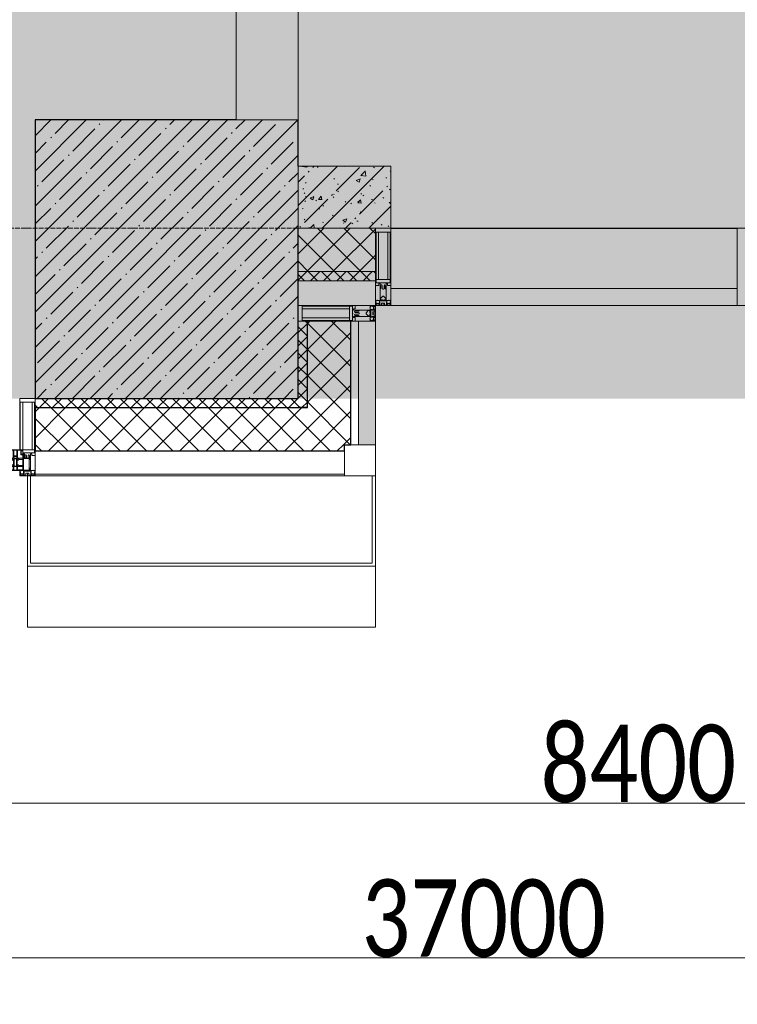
# Model space of a CAD drawing. Header units: millimetres. Extents: x -535184 to 178656, y -69521 to 68256.
# Tile 95 of 256: x -175303 to -172983, y 23764 to 26946. Entities that reach past the tile are written whole.
import ezdxf

# ---------------------------------------------------------------- set-up
doc = ezdxf.new("R2010")
doc.units = ezdxf.units.MM
doc.linetypes.add('-D1-02х01', pattern=[3, 2, -1])
doc.linetypes.add('-D1d1-15x02', pattern=[19, 15, -2, 0, -2])
doc.layers.get('Defpoints').update_dxf_attribs({"color": 31})
for name, color, linetype, lineweight in [('_0', 7, 'Continuous', 13), ('A-ANNO-DIMS', 8, 'Continuous', 5), ('A-COLS', 7, 'Continuous', 5), ('A-DETL-GENF', 7, 'Continuous', 5), ('A-GLAZ', 7, 'Continuous', 5), ('A-GLAZ-CURT', 8, 'Continuous', 5), ('A-GLAZ-CWMG', 8, 'Continuous', 5), ('A-WALL', 7, 'Continuous', 5), ('A-WALL-FNSH', 8, 'Continuous', 5), ('I-WALL', 7, 'Continuous', 5), ('S-COLS', 7, 'Continuous', 5), ('S-GRID', 7, 'Continuous', 5)]:
    doc.layers.add(name, color=color, linetype=linetype, lineweight=lineweight)
doc.styles.add('Calibri Light', font='calibril.ttf', dxfattribs={"width": 0.8, "height": 250})
doc.dimstyles.new('2_5', dxfattribs={"dimscale": 304.8, "dimtxt": 294.337106, "dimasz": 0.492126, "dimexe": 0.492126, "dimexo": 0.492126, "dimgap": 0, "dimtad": 1, "dimdec": 0, "dimrnd": 5, "dimdsep": 46, "dimtxsty": 'Calibri Light', "dimblk1": 'OBLIQUE', "dimblk2": 'OBLIQUE', "dimsah": 1, "dimcen": 0.09, "dimdle": 0.492126, "dimazin": 0, "dimtfac": 1, "dimtdec": 4, "dimtix": 1, "dimtmove": 0, "dimatfit": 3, "dimfxl": 1, "dimtvp": 1, "dimtolj": 1, "dimtzin": 0, "dimlwd": 5, "dimlwe": 5, "dimarcsym": 2})
pattern_1 = [(45, (0, 0), (-21.213203, 21.213203), []), (135, (0, 0), (-21.213203, -21.213203), [])]
pattern_2 = [(45, (0, 0), (-42.4264, 42.4264), []), (135, (0, 0), (-42.4264, -42.4264), [])]
pattern_3 = [(45, (-192252.93, 26222.13), (-75.43415, 75.43415), [106.68, -17.78, 3.556, -17.78]), (45, (-192252.93, 26297.51), (-75.43415, 75.43415), []), (50, (-192252.93, 26222.13), (127.5292, -11.1576), [13.335, -146.685]), (355, (-192252.93, 26222.13), (-24.6697, 133.74), [10.668, -117.348]), (100.451, (-192242.31, 26221.2), (102.8597, 122.5818), [11.333, -124.663]), (46.184, (-192252.93, 26257.69), (189.7552, -29.4304), [20.002, -220.027]), (96.636, (-192237.12, 26255.24), (166.1822, 173.1996), [17, -186.995]), (351.184, (-192252.93, 26257.69), (166.184, 173.1976), [16.002, -176.022]), (21, (-192235.15, 26248.8), (106.13027, -71.586), [13.335, -146.685]), (326, (-192235.15, 26248.8), (43.2619, 128.93175), [10.668, -117.348]), (71.451, (-192226.31, 26242.83), (149.392, 57.34505), [11.333, -124.663]), (37.5, (-192252.935, 26222.128), (2.16223, 59.18836), [3.353, -112.573, 3.353, -115.773, -117.792]), (37.5, (-192252.935, 26222.128), (2.16223, 59.18836), [-235.052, 3.353, -114.44]), (7.5, (-192252.935, 26222.13), (46.77386, 70.12615), [3.353, -64.567, 3.353, -109.906, -44.894]), (7.5, (-192252.935, 26222.13), (46.77386, 70.12615), [-181.178, 3.353, -41.542]), (327.5, (-192292.584, 26222.128), (94.91367, -4.01009), [3.353, -41.097, 3.353, -135.331, -184.023]), (327.5, (-192292.584, 26222.128), (94.91367, -4.01009), [-183.134, 3.353, -180.67]), (317.5, (-192310.36, 26222.13), (103.69057, 17.79882), [3.353, -54.432, 3.353, -88.748, -130.683]), (317.5, (-192310.36, 26222.13), (103.69057, 17.79882), [-149.885, 3.353, -127.33])]

# ---------------------------------------------------------------- blocks, each defined once
blk = doc.blocks.new('A_PAN_Створка - 383мм-V23-50_AS_M_L11')
at = {"layer": 'A-GLAZ-CURT'}
h = blk.add_hatch(dxfattribs=at)
h.set_pattern_fill('FP_23', color=256, style=0, pattern_type=2)
h.set_pattern_definition([(225, (16810, -750), (14.142136, -14.142136), []), (315, (16810, -750), (14.142136, 14.142136), [])])
h.paths.add_polyline_path([(-22.3, -31.8), (-54.5, -31.8), (-54.9, -34.1), (-57.2, -36.4), (-57.2, -60.8), (-54.6, -63.4), (-53.6, -82.7), (54.6, -81.8), (54.6, -63.4), (57.2, -60.8), (57.2, -36.4), (54.9, -34.1), (54.5, -31.8)])
at = {"layer": 'A-DETL-GENF'}
for p, q in [((-70, -32.1), (-61.4, -23.5)), ((61.4, -23.5), (-61.4, -23.5)), ((-55.2, -33.8), (-54.8, -31.5)), ((-54.9, -25.8), (-53.9, -24.8)), ((-54.9, -29.5), (-54.9, -25.8)), ((-53.9, -30.5), (-54.9, -29.5)), ((-54.5, -31.8), (-54.9, -34.1)), ((0, -31.5), (-54.8, -31.5)), ((54.5, -31.8), (-54.5, -31.8)), ((-53.9, -24.8), (53.9, -24.8)), ((53.9, -30.5), (-53.9, -30.5)), ((0, -31.5), (54.8, -31.5)), ((54.9, -25.8), (53.9, -24.8)), ((53.9, -30.5), (54.9, -29.5)), ((54.9, -34.1), (54.5, -31.8)), ((55.2, -33.8), (54.8, -31.5)), ((54.9, -29.5), (54.9, -25.8)), ((70, -32.1), (61.4, -23.5)), ((-73.9, -62.5), (-70, -62.5)), ((-73.9, -87.5), (-73.9, -62.5)), ((-70, -62.5), (-70, -32.1)), ((-61.7, -62.5), (-67.9, -62.5)), ((-67.9, -62.5), (-67.9, -89.3)), ((-67.8, -38.3), (-65.7, -37.4)), ((-67.8, -55.7), (-67.8, -38.3)), ((-66, -56.5), (-67.8, -55.7)), ((-66, -56.5), (-62, -59.1)), ((-65.7, -37.4), (-60.8, -34.7)), ((-62, -59.1), (-60.7, -61)), ((-61.7, -64.9), (-61.7, -62.5)), ((-60.8, -34.7), (-57.3, -35.9)), ((-60.7, -61), (-57.4, -61)), ((-57.4, -61), (-54.9, -63.5)), ((-55.2, -33.8), (-57.3, -35.9)), ((-54.9, -34.1), (-57.2, -36.4)), ((-57.2, -36.4), (-57.2, -60.8)), ((-57.2, -60.8), (-54.6, -63.4)), ((-54.9, -63.5), (-54.9, -81.9)), ((-54.6, -63.4), (-54.6, -81.8)), ((54.6, -63.4), (57.2, -60.8)), ((54.6, -81.8), (54.6, -63.4)), ((57.2, -36.4), (54.9, -34.1)), ((57.4, -61), (54.9, -63.5)), ((54.9, -63.5), (54.9, -81.9)), ((55.2, -33.8), (57.3, -35.9)), ((57.2, -60.8), (57.2, -36.4)), ((60.8, -34.7), (57.3, -35.9)), ((60.7, -61), (57.4, -61)), ((62, -59.1), (60.7, -61)), ((65.7, -37.4), (60.8, -34.7)), ((61.7, -62.5), (67.9, -62.5)), ((61.7, -64.9), (61.7, -62.5)), ((66, -56.5), (62, -59.1)), ((67.8, -38.3), (65.7, -37.4)), ((66, -56.5), (67.8, -55.7)), ((67.8, -55.7), (67.8, -38.3)), ((67.9, -62.5), (67.9, -89.3)), ((70, -62.5), (70, -32.1)), ((73.9, -62.5), (70, -62.5)), ((73.9, -87.5), (73.9, -62.5)), ((-91.5, -87.5), (-73.9, -87.5)), ((-91.5, -92), (-91.5, -87.5)), ((-91.5, -92), (91.5, -92)), ((-83.4, -90.3), (-83.4, -87.5)), ((-83.4, -90.3), (-69.4, -90.3)), ((-69.4, -66.5), (-73.9, -66.5)), ((-73.9, -81.5), (-69.4, -81.5)), ((-69.4, -85.5), (-73.9, -85.5)), ((-69.4, -81.5), (-69.4, -66.5)), ((-69.4, -90.3), (-69.4, -85.5)), ((-67.9, -89.3), (-66.9, -90.3)), ((-66.9, -90.3), (-57.4, -90.3)), ((-60.1, -67.7), (-61.7, -64.9)), ((-56.4, -67.7), (-60.1, -67.7)), ((-57.4, -90.3), (-56.4, -89.4)), ((-56.4, -89.4), (-56.4, -67.7)), ((-54.9, -81.9), (-53.8, -83)), ((-54.9, -85.6), (-53.9, -84.6)), ((-54.9, -89.3), (-54.9, -85.6)), ((-53.9, -90.3), (-54.9, -89.3)), ((-54.6, -81.8), (-53.6, -82.7)), ((-53.9, -84.6), (53.9, -84.6)), ((53.9, -90.3), (-53.9, -90.3)), ((53.8, -83), (-53.8, -83)), ((-53.6, -82.7), (53.6, -82.7)), ((53.6, -82.7), (54.6, -81.8)), ((54.9, -81.9), (53.8, -83)), ((54.9, -85.6), (53.9, -84.6)), ((53.9, -90.3), (54.9, -89.3)), ((54.9, -89.3), (54.9, -85.6)), ((56.4, -67.7), (60.1, -67.7)), ((56.4, -89.4), (56.4, -67.7)), ((57.4, -90.3), (56.4, -89.4)), ((66.9, -90.3), (57.4, -90.3)), ((60.1, -67.7), (61.7, -64.9)), ((67.9, -89.3), (66.9, -90.3)), ((69.4, -66.5), (73.9, -66.5)), ((69.4, -81.5), (69.4, -66.5)), ((73.9, -81.5), (69.4, -81.5)), ((69.4, -85.5), (73.9, -85.5)), ((69.4, -90.3), (69.4, -85.5)), ((83.4, -90.3), (69.4, -90.3)), ((91.5, -87.5), (73.9, -87.5)), ((83.4, -90.3), (83.4, -87.5)), ((91.5, -92), (91.5, -87.5))]:
    blk.add_line(p, q, dxfattribs=at)
at = {"layer": 'A-DETL-GENF', "color": 9, "true_color": 0xc8c8c8}
for p, q in [((95.1, -87.5), (95.1, -105.1)), ((99.6, -87.5), (95.1, -87.5)), ((99.6, -270.5), (99.6, -87.5)), ((39.7, -109), (31.1, -117.6)), ((31.1, -117.6), (31.1, -240.4)), ((41.4, -123.8), (39.1, -124.2)), ((39.1, -179), (39.1, -124.2)), ((70.1, -109), (39.7, -109)), ((41.4, -123.8), (43.5, -121.7)), ((45, -113.3), (42.3, -118.2)), ((42.3, -118.2), (43.5, -121.7)), ((45.9, -111.2), (45, -113.3)), ((63.3, -111.2), (45.9, -111.2)), ((64.1, -113), (63.3, -111.2)), ((64.1, -113), (66.7, -117)), ((66.7, -117), (68.6, -118.3)), ((68.6, -118.3), (68.6, -121.6)), ((68.6, -121.6), (71.1, -124.1)), ((70.1, -105.1), (70.1, -109)), ((95.1, -105.1), (70.1, -105.1)), ((71.1, -124.1), (89.5, -124.1)), ((74.1, -109.6), (74.1, -105.1)), ((89.1, -109.6), (74.1, -109.6)), ((89.1, -105.1), (89.1, -109.6)), ((89.5, -124.1), (90.6, -125.2)), ((90.6, -125.2), (90.6, -232.8)), ((93.1, -109.6), (93.1, -105.1)), ((97.9, -109.6), (93.1, -109.6)), ((97.9, -95.6), (95.1, -95.6)), ((97.9, -95.6), (97.9, -109.6)), ((39.1, -179), (39.1, -233.8)), ((39.7, -249), (31.1, -240.4)), ((41.4, -234.2), (39.1, -233.8)), ((70.1, -249), (39.7, -249)), ((41.4, -234.2), (43.5, -236.3)), ((42.3, -239.8), (43.5, -236.3)), ((45, -244.7), (42.3, -239.8)), ((45.9, -246.8), (45, -244.7)), ((63.3, -246.8), (45.9, -246.8)), ((64.1, -245), (63.3, -246.8)), ((64.1, -245), (66.7, -241)), ((66.7, -241), (68.6, -239.7)), ((68.6, -236.4), (71.1, -233.9)), ((68.6, -239.7), (68.6, -236.4)), ((70.1, -252.9), (70.1, -249)), ((95.1, -252.9), (70.1, -252.9)), ((71.1, -233.9), (89.5, -233.9)), ((74.1, -248.4), (74.1, -252.9)), ((89.1, -248.4), (74.1, -248.4)), ((89.1, -252.9), (89.1, -248.4)), ((89.5, -233.9), (90.6, -232.8)), ((93.1, -248.4), (93.1, -252.9)), ((97.9, -248.4), (93.1, -248.4)), ((95.1, -270.5), (95.1, -252.9)), ((97.9, -262.4), (97.9, -248.4)), ((97.9, -262.4), (95.1, -262.4)), ((99.6, -270.5), (95.1, -270.5))]:
    blk.add_line(p, q, dxfattribs=at)
at = {"layer": 'A-GLAZ'}
for p, q in [((-67.9, -17), (-171, -17)), ((-171, -17), (-171, -57)), ((-171, -18.5), (-153.5, -18.5)), ((-153.5, -18.5), (-152, -20)), ((-152, -20), (-152, -73.5)), ((-150.5, -17), (-150.5, -29.4)), ((-132.4, -18.6), (-150.5, -18.6)), ((-150.5, -29.4), (-132.4, -29.4)), ((-137.2, -31), (-135.8, -35)), ((-132.5, -31), (-137.2, -31)), ((-132.5, -31.9), (-132.5, -31)), ((-132.4, -29.4), (-132.4, -18.6)), ((-131, -18.2), (-131, -29.5)), ((-120.8, -18.2), (-131, -18.2)), ((-131, -29.5), (-120.8, -29.5)), ((-131, -30.9), (-131, -33)), ((-120.8, -30.9), (-131, -30.9)), ((-120.8, -18.2), (-120.8, -29.5)), ((-120.8, -30.9), (-120.8, -33)), ((-119.3, -18.6), (-92.5, -18.6)), ((-119.3, -29.4), (-119.3, -18.6)), ((-92.5, -29.4), (-119.3, -29.4)), ((-119.3, -31), (-114.6, -31)), ((-119.3, -31.9), (-119.3, -31)), ((-114.6, -31), (-115.9, -35)), ((-92.5, -18.6), (-92.5, -29.4)), ((-90.8, -18.5), (-90.8, -29.4)), ((-87.3, -18.5), (-90.8, -18.5)), ((-90.8, -29.4), (-85.9, -29.4)), ((-87.3, -20.4), (-87.3, -18.5)), ((-87.3, -20.4), (-87.3, -21.9)), ((-84.8, -20.4), (-87.3, -20.4)), ((-87.3, -21.9), (-85.9, -21.9)), ((-85.9, -18.2), (-85.9, -20.4)), ((-75.9, -18.2), (-85.9, -18.2)), ((-85.9, -21.9), (-85.9, -29.4)), ((-85.9, -29.4), (-85.9, -32.5)), ((-83.4, -20.4), (-84.8, -20.4)), ((-70, -33.8), (-83.4, -20.4)), ((-78, -84), (-78, -23.5)), ((-78, -23.5), (-67.9, -23.5)), ((-75.9, -21.5), (-75.9, -18.2)), ((-75.9, -21.5), (-75.9, -23.5)), ((-74.9, -21.5), (-75.9, -21.5)), ((-75.9, -23.5), (-73, -23.5)), ((-74.9, -17.9), (-74.9, -21.5)), ((-68.9, -17.9), (-74.9, -17.9)), ((-67.2, -29.3), (-73, -23.5)), ((-61.4, -23.5), (-70, -32.1)), ((-68.9, -21.5), (-68.9, -17.9)), ((-67.9, -21.5), (-68.9, -21.5)), ((67.9, -17), (-67.9, -17)), ((-61.4, -23.5), (-67.9, -17)), ((-67.9, -17), (-67.9, -23.5)), ((-67.9, -17), (67.9, -17)), ((-67.9, -21.5), (-67.9, -23.5)), ((-67.9, -23.5), (-64.6, -26.8)), ((-67.9, -23.5), (-64.6, -26.8)), ((-64.6, -26.8), (-67.2, -29.3)), ((-64.6, -26.8), (-61.4, -23.5)), ((61.4, -23.5), (-61.4, -23.5)), ((67.9, -17), (61.4, -23.5)), ((70, -32.1), (61.4, -23.5)), ((61.4, -23.5), (64.6, -26.8)), ((67.9, -23.5), (64.6, -26.8)), ((64.6, -26.8), (67.9, -23.5)), ((64.6, -26.8), (67.2, -29.3)), ((67.2, -29.3), (73, -23.5)), ((67.9, -23.5), (67.9, -17)), ((171, -17), (67.9, -17)), ((67.9, -21.5), (67.9, -23.5)), ((67.9, -21.5), (68.9, -21.5)), ((67.9, -23.5), (78, -23.5)), ((68.9, -17.9), (74.9, -17.9)), ((68.9, -21.5), (68.9, -17.9)), ((70, -33.8), (83.4, -20.4)), ((75.9, -23.5), (73, -23.5)), ((74.9, -17.9), (74.9, -21.5)), ((74.9, -21.5), (75.9, -21.5)), ((75.9, -18.2), (85.9, -18.2)), ((75.9, -21.5), (75.9, -18.2)), ((75.9, -21.5), (75.9, -23.5)), ((78, -23.5), (78, -84)), ((83.4, -20.4), (84.8, -20.4)), ((84.8, -20.4), (87.3, -20.4)), ((85.9, -18.2), (85.9, -20.4)), ((85.9, -21.9), (85.9, -29.4)), ((87.3, -21.9), (85.9, -21.9)), ((85.9, -29.4), (85.9, -32.5)), ((90.8, -29.4), (85.9, -29.4)), ((87.3, -18.5), (90.8, -18.5)), ((87.3, -20.4), (87.3, -18.5)), ((87.3, -20.4), (87.3, -21.9)), ((90.8, -18.5), (90.8, -29.4)), ((92.5, -18.6), (92.5, -29.4)), ((119.3, -18.6), (92.5, -18.6)), ((92.5, -29.4), (119.3, -29.4)), ((114.6, -31), (115.9, -35)), ((119.3, -31), (114.6, -31)), ((119.3, -29.4), (119.3, -18.6)), ((119.3, -31.9), (119.3, -31)), ((120.8, -18.2), (120.8, -29.5)), ((120.8, -18.2), (131, -18.2)), ((131, -29.5), (120.8, -29.5)), ((120.8, -30.9), (120.8, -33)), ((120.8, -30.9), (131, -30.9)), ((131, -18.2), (131, -29.5)), ((131, -30.9), (131, -33)), ((132.4, -18.6), (150.5, -18.6)), ((132.4, -29.4), (132.4, -18.6)), ((150.5, -29.4), (132.4, -29.4)), ((132.5, -31), (137.2, -31)), ((132.5, -31.9), (132.5, -31)), ((137.2, -31), (135.8, -35)), ((150.5, -17), (150.5, -29.4)), ((153.5, -18.5), (152, -20)), ((152, -20), (152, -73.5)), ((171, -18.5), (153.5, -18.5)), ((171, -57), (171, -17)), ((-171, -55.5), (-152, -55.5)), ((-171, -57), (-156, -57)), ((-153, -60), (-153, -73.5)), ((-150.5, -33.6), (-150.5, -68)), ((-136.3, -33.6), (-150.5, -33.6)), ((-136.4, -52.4), (-150.5, -52.4)), ((-150.5, -56.6), (-132.4, -56.6)), ((-137.2, -54.8), (-135.8, -50.8)), ((-132.5, -54.8), (-137.2, -54.8)), ((-132.1, -36.8), (-135.8, -35)), ((-132.1, -49), (-135.8, -50.8)), ((-132.5, -31.9), (-133.4, -33.7)), ((-133.4, -33.7), (-130.1, -35.3)), ((-133.4, -52), (-130.1, -50.4)), ((-132.5, -53.8), (-133.4, -52)), ((-132.5, -53.8), (-132.5, -54.8)), ((-132.4, -56.6), (-132.4, -82.5)), ((-132.1, -49), (-132.1, -36.8)), ((-129.4, -34.6), (-131, -33)), ((-129.4, -51.1), (-131, -52.7)), ((-131, -55.1), (-131, -52.7)), ((-120.8, -55.1), (-131, -55.1)), ((-131, -56.5), (-131, -62.6)), ((-131, -56.5), (-120.8, -56.5)), ((-120.8, -62.6), (-131, -62.6)), ((-130.1, -35.3), (-129.4, -34.6)), ((-130.1, -35.3), (-130.1, -50.4)), ((-130.1, -50.4), (-129.4, -51.1)), ((-122.4, -34.6), (-120.8, -33)), ((-121.7, -35.3), (-122.4, -34.6)), ((-121.7, -50.4), (-122.4, -51.1)), ((-122.4, -51.1), (-120.8, -52.7)), ((-118.4, -33.7), (-121.7, -35.3)), ((-121.7, -35.3), (-121.7, -50.4)), ((-118.4, -52), (-121.7, -50.4)), ((-120.8, -55.1), (-120.8, -52.7)), ((-120.8, -56.5), (-120.8, -62.6)), ((-119.7, -36.8), (-115.9, -35)), ((-119.7, -49), (-119.7, -36.8)), ((-119.7, -49), (-115.9, -50.8)), ((-119.3, -31.9), (-118.4, -33.7)), ((-119.3, -53.8), (-118.4, -52)), ((-119.3, -53.8), (-119.3, -54.8)), ((-119.3, -54.8), (-114.6, -54.8)), ((-119.3, -56.6), (-119.3, -82.5)), ((-92.5, -56.6), (-119.3, -56.6)), ((-114.6, -54.8), (-115.9, -50.8)), ((-94.1, -33.5), (-115.4, -33.5)), ((-94.1, -52.5), (-115.3, -52.5)), ((-89.9, -35.1), (-94.1, -33.5)), ((-89.9, -50.9), (-94.1, -52.5)), ((-92.5, -56.6), (-92.5, -82.5)), ((-90.8, -56.6), (-85.9, -56.6)), ((-90.8, -62.7), (-90.8, -56.6)), ((-80.4, -62.7), (-90.8, -62.7)), ((-89.9, -32.5), (-89.9, -35.1)), ((-85.9, -32.5), (-89.9, -32.5)), ((-89.9, -35.1), (-89.9, -50.9)), ((-89.9, -52.2), (-89.9, -50.9)), ((-89.9, -52.2), (-88.6, -53.5)), ((-85.9, -53.5), (-88.6, -53.5)), ((-85.9, -53.5), (-78, -45.6)), ((-85.9, -56.6), (-85.9, -53.5)), ((-80.4, -61.1), (-80.4, -62.7)), ((-78, -61.1), (-80.4, -61.1)), ((-78, -36.8), (-70, -36.8)), ((-78, -45.6), (-78, -36.8)), ((-78, -66.1), (-78, -61.1)), ((-70, -62.5), (-73.9, -62.5)), ((-73.9, -62.5), (-73.9, -87.5)), ((-70, -32.1), (-70, -62.5)), ((-70, -36.8), (-70, -33.8)), ((70, -62.5), (70, -32.1)), ((70, -36.8), (70, -33.8)), ((78, -36.8), (70, -36.8)), ((73.9, -62.5), (70, -62.5)), ((73.9, -87.5), (73.9, -62.5)), ((78, -45.6), (78, -36.8)), ((85.9, -53.5), (78, -45.6)), ((78, -61.1), (80.4, -61.1)), ((78, -66.1), (78, -61.1)), ((80.4, -61.1), (80.4, -62.7)), ((80.4, -62.7), (90.8, -62.7)), ((85.9, -32.5), (89.9, -32.5)), ((85.9, -53.5), (88.6, -53.5)), ((85.9, -56.6), (85.9, -53.5)), ((90.8, -56.6), (85.9, -56.6)), ((89.9, -52.2), (88.6, -53.5)), ((89.9, -32.5), (89.9, -35.1)), ((89.9, -35.1), (94.1, -33.5)), ((89.9, -35.1), (89.9, -50.9)), ((89.9, -50.9), (94.1, -52.5)), ((89.9, -52.2), (89.9, -50.9)), ((90.8, -62.7), (90.8, -56.6)), ((92.5, -56.6), (119.3, -56.6)), ((92.5, -56.6), (92.5, -82.5)), ((94.1, -33.5), (115.4, -33.5)), ((94.1, -52.5), (115.3, -52.5)), ((114.6, -54.8), (115.9, -50.8)), ((119.3, -54.8), (114.6, -54.8)), ((119.7, -36.8), (115.9, -35)), ((119.7, -49), (115.9, -50.8)), ((119.3, -31.9), (118.4, -33.7)), ((118.4, -33.7), (121.7, -35.3)), ((118.4, -52), (121.7, -50.4)), ((119.3, -53.8), (118.4, -52)), ((119.3, -53.8), (119.3, -54.8)), ((119.3, -56.6), (119.3, -82.5)), ((119.7, -49), (119.7, -36.8)), ((122.4, -34.6), (120.8, -33)), ((122.4, -51.1), (120.8, -52.7)), ((120.8, -55.1), (120.8, -52.7)), ((120.8, -55.1), (131, -55.1)), ((120.8, -56.5), (120.8, -62.6)), ((131, -56.5), (120.8, -56.5)), ((120.8, -62.6), (131, -62.6)), ((121.7, -35.3), (122.4, -34.6)), ((121.7, -35.3), (121.7, -50.4)), ((121.7, -50.4), (122.4, -51.1)), ((129.4, -34.6), (131, -33)), ((130.1, -35.3), (129.4, -34.6)), ((130.1, -50.4), (129.4, -51.1)), ((129.4, -51.1), (131, -52.7)), ((133.4, -33.7), (130.1, -35.3)), ((130.1, -35.3), (130.1, -50.4)), ((133.4, -52), (130.1, -50.4)), ((131, -55.1), (131, -52.7)), ((131, -56.5), (131, -62.6)), ((132.1, -36.8), (135.8, -35)), ((132.1, -49), (132.1, -36.8)), ((132.1, -49), (135.8, -50.8)), ((150.5, -56.6), (132.4, -56.6)), ((132.4, -56.6), (132.4, -82.5)), ((132.5, -31.9), (133.4, -33.7)), ((132.5, -53.8), (133.4, -52)), ((132.5, -53.8), (132.5, -54.8)), ((132.5, -54.8), (137.2, -54.8)), ((137.2, -54.8), (135.8, -50.8)), ((136.3, -33.6), (150.5, -33.6)), ((136.4, -52.4), (150.5, -52.4)), ((150.5, -33.6), (150.5, -68)), ((171, -55.5), (152, -55.5)), ((153, -73.5), (153, -60)), ((156, -57), (171, -57)), ((-153, -73.5), (-150, -73.5)), ((-150.5, -68), (-143.5, -68)), ((-150.5, -69.5), (-150.5, -73.5)), ((-145, -69.5), (-150.5, -69.5)), ((-150, -73.5), (-150, -84)), ((-150, -84), (-78, -84)), ((-148.5, -81), (-148.5, -82.5)), ((-143.5, -81), (-148.5, -81)), ((-148.5, -82.5), (-132.4, -82.5)), ((-145, -69.5), (-145, -79.5)), ((-143.5, -68), (-143.5, -81)), ((-131, -64.6), (-120.8, -64.6)), ((-131, -82.5), (-131, -64.6)), ((-131, -82.5), (-120.8, -82.5)), ((-120.8, -82.5), (-120.8, -64.6)), ((-119.3, -82.5), (-92.5, -82.5)), ((-73.9, -87.5), (-91.5, -87.5)), ((-91.5, -87.5), (-91.5, -92)), ((-91.5, -92), (91.5, -92)), ((-90.8, -64.6), (-90.8, -82.5)), ((-80.1, -64.6), (-90.8, -64.6)), ((-90.8, -82.5), (-79.5, -82.5)), ((-78, -84), (-85, -84)), ((-85, -84), (-85, -87.5)), ((-85, -87.5), (-78, -87.5)), ((-80.1, -66.1), (-80.1, -64.6)), ((-78, -66.1), (-80.1, -66.1)), ((-79.5, -80.6), (-78, -80.6)), ((-79.5, -82.5), (-79.5, -80.6)), ((-78, -87.5), (-78, -84)), ((-78, -84), (-73.9, -84)), ((73.9, -84), (78, -84)), ((91.5, -87.5), (73.9, -87.5)), ((78, -66.1), (80.1, -66.1)), ((79.5, -80.6), (78, -80.6)), ((78, -87.5), (78, -84)), ((78, -84), (85, -84)), ((78, -84), (150, -84)), ((85, -87.5), (78, -87.5)), ((79.5, -82.5), (79.5, -80.6)), ((90.8, -82.5), (79.5, -82.5)), ((80.1, -64.6), (90.8, -64.6)), ((80.1, -66.1), (80.1, -64.6)), ((85, -84), (85, -87.5)), ((90.8, -64.6), (90.8, -82.5)), ((91.5, -92), (91.5, -87.5)), ((119.3, -82.5), (92.5, -82.5)), ((120.8, -82.5), (120.8, -64.6)), ((131, -64.6), (120.8, -64.6)), ((131, -82.5), (120.8, -82.5)), ((131, -82.5), (131, -64.6)), ((148.5, -82.5), (132.4, -82.5)), ((143.5, -68), (143.5, -81)), ((150.5, -68), (143.5, -68)), ((143.5, -81), (148.5, -81)), ((145, -69.5), (150.5, -69.5)), ((145, -69.5), (145, -79.5)), ((148.5, -81), (148.5, -82.5)), ((150, -84), (150, -73.5)), ((150, -73.5), (153, -73.5)), ((150.5, -69.5), (150.5, -73.5))]:
    blk.add_line(p, q, dxfattribs=at)
for centre, start, end in [((-156, -60), 0, 90), ((156, -60), 90, 180)]:
    blk.add_arc(centre, 3, start, end, dxfattribs=at)
at = {"layer": 'A-GLAZ', "linetype": '-D1-02х01'}
blk.add_arc((91.4, -87.5), 183, 181.4091, 271.1445, dxfattribs=at)
blk = doc.blocks.new('Quad Corner Mullion - Q_0_100_-50-4783203-50_AS_M_L11')
at = {"layer": 'A-GLAZ-CWMG', "lineweight": 9}
for p, q in [((-100, 100), (0, 100)), ((-100, 0), (-100, 100)), ((0, 100), (0, 0)), ((0, 0), (-100, 0))]:
    blk.add_line(p, q, dxfattribs=at)
blk = doc.blocks.new('Rectangular Mullion - 50Wx250H-2623690-50_AS_M_L11')
at = {"layer": 'A-DETL-GENF'}
for p, q in [((-25, 65.2), (-25, 250)), ((-25, 250), (0, 250)), ((-23, 237.3), (0, 237.3)), ((-23, 237.3), (-23, 73.6)), ((-14.9, 84), (-14.9, 237.3)), ((25, 250), (0, 250)), ((23, 237.3), (0, 237.3)), ((14.9, 84), (14.9, 237.3)), ((23, 237.3), (23, 73.6)), ((25, 65.2), (25, 250)), ((-14, 65.2), (-25, 65.2)), ((0, 84), (-23, 84)), ((-0.5, 73.6), (-23, 73.6)), ((-14, 71.3), (-14, 65.2)), ((-10, 71.3), (-14, 71.3)), ((-10, 53), (-10, 71.3)), ((-7, 65.2), (-5.9, 67.3)), ((-7, 65.2), (-7, 54.7)), ((-4.1, 67.3), (-5.9, 67.3)), ((-4.1, 67.3), (-2.9, 65.1)), ((-2.9, 65.1), (-2.9, 54.6)), ((0, 84), (23, 84)), ((0.5, 73.6), (23, 73.6)), ((4.1, 67.3), (2.9, 65.1)), ((2.9, 65.1), (2.9, 54.6)), ((4.1, 67.3), (5.9, 67.3)), ((7, 65.2), (5.9, 67.3)), ((7, 65.2), (7, 54.7)), ((10, 71.3), (14, 71.3)), ((10, 53), (10, 71.3)), ((14, 71.3), (14, 65.2)), ((14, 65.2), (25, 65.2)), ((-8.7, 53), (-10, 53)), ((-10, 53), (-10, 17)), ((-8.7, 53), (-7, 54.7)), ((-1.3, 53), (-2.9, 54.6)), ((0, 53), (-1.3, 53)), ((0, 53), (1.3, 53)), ((1.3, 53), (2.9, 54.6)), ((8.7, 53), (7, 54.7)), ((8.7, 53), (10, 53)), ((10, 53), (10, 17)), ((-23.8, 14.6), (-25, 14.2)), ((-25, 0), (-25, 14.2)), ((-22.3, 17), (-23.8, 17)), ((-23.8, 17), (-23.8, 14.6)), ((-22.5, 10.6), (-23.8, 14.6)), ((-22.5, 10.6), (-23.7, 9.9)), ((-23.7, 1.3), (-23.7, 9.9)), ((-23.7, 1.3), (-11.8, 1.3)), ((-23.2, 10.2), (-22.5, 8)), ((-22.5, 8), (-22.5, 4.5)), ((-21.3, 4.5), (-22.5, 4.5)), ((-22.3, 17), (-22.3, 16)), ((-22.3, 16), (-21.3, 16)), ((-19, 17.6), (-21.3, 16)), ((-21.3, 4.5), (-21.3, 6.5)), ((-21.3, 6.5), (-14.2, 6.5)), ((-18.4, 16.6), (-19, 17.6)), ((-7.4, 16.6), (-18.4, 16.6)), ((-14.2, 6.5), (-14.2, 4.5)), ((-13.2, 4.5), (-14.2, 4.5)), ((-13.2, 4.5), (-12.2, 7.2)), ((-12.7, 7.6), (-11.3, 11.4)), ((-12.7, 7.6), (-11.8, 6.9)), ((-12.2, 9), (-12.2, 14.8)), ((-12.2, 14.8), (0, 14.8)), ((-11.8, 1.3), (-11.8, 6.9)), ((-10.5, 11.2), (-11.3, 11.4)), ((-10.5, 1.5), (-10.5, 11.2)), ((-4.8, 1.5), (-10.5, 1.5)), ((-10, 17), (-7.5, 17)), ((-8.5, 23), (-1.5, 30)), ((-8.5, 18.5), (-8.5, 23)), ((-7.5, 18.5), (-8.5, 18.5)), ((-7.5, 17), (-7.5, 18.5)), ((-7.4, 18), (-7.4, 16.6)), ((-2.6, 18), (-7.4, 18)), ((0, 8), (-4.8, 8)), ((-4.8, 1.5), (-4.8, 8)), ((-2.6, 18), (-2.6, 16.8)), ((-2.6, 16.8), (0, 16.8)), ((-1.5, 30), (0, 30)), ((1.5, 30), (0, 30)), ((2.6, 16.8), (0, 16.8)), ((0, 14.8), (0, 16.8)), ((0, 14.8), (0, 16.8)), ((12.2, 14.8), (0, 14.8)), ((0, 0), (0, 8)), ((0, 8), (4.8, 8)), ((0, 0), (0, 8)), ((8.5, 23), (1.5, 30)), ((2.6, 18), (2.6, 16.8)), ((2.6, 18), (7.4, 18)), ((4.8, 1.5), (4.8, 8)), ((4.8, 1.5), (10.5, 1.5)), ((7.4, 18), (7.4, 16.6)), ((7.4, 16.6), (18.4, 16.6)), ((7.5, 18.5), (8.5, 18.5)), ((7.5, 17), (7.5, 18.5)), ((10, 17), (7.5, 17)), ((8.5, 18.5), (8.5, 23)), ((10.5, 11.2), (11.3, 11.4)), ((10.5, 1.5), (10.5, 11.2)), ((12.7, 7.6), (11.3, 11.4)), ((12.7, 7.6), (11.8, 6.9)), ((11.8, 1.3), (11.8, 6.9)), ((23.7, 1.3), (11.8, 1.3)), ((12.2, 9), (12.2, 14.8)), ((13.2, 4.5), (12.2, 7.2)), ((13.2, 4.5), (14.2, 4.5)), ((21.3, 6.5), (14.2, 6.5)), ((14.2, 6.5), (14.2, 4.5)), ((18.4, 16.6), (19, 17.6)), ((19, 17.6), (21.3, 16)), ((22.3, 16), (21.3, 16)), ((21.3, 4.5), (21.3, 6.5)), ((21.3, 4.5), (22.5, 4.5)), ((22.3, 17), (22.3, 16)), ((22.3, 17), (23.8, 17)), ((22.5, 10.6), (23.8, 14.6)), ((22.5, 10.6), (23.7, 9.9)), ((23.2, 10.2), (22.5, 8)), ((22.5, 8), (22.5, 4.5)), ((23.7, 1.3), (23.7, 9.9)), ((23.8, 17), (23.8, 14.6)), ((23.8, 14.6), (25, 14.2)), ((25, 0), (25, 14.2)), ((-25, 0), (0, 0)), ((25, 0), (0, 0))]:
    blk.add_line(p, q, dxfattribs=at)
for centre, start, end in [((-0.5, 73.1), 360, 90), ((0.5, 73.1), 90, 180)]:
    blk.add_arc(centre, 0.5, start, end, dxfattribs=at)
blk = doc.blocks.new('Rectangular Mullion - R_StandardFrame_50Wx250H-4783204-50_AS_M_L11')
at = {"layer": 'A-GLAZ-CWMG', "lineweight": 9}
for p, q in [((0, 250), (-50, 250)), ((-50, 250), (-50, 0)), ((0, 0), (0, 250)), ((-50, 0), (0, 0))]:
    blk.add_line(p, q, dxfattribs=at)
blk = doc.blocks.new('System Panel - A_PAN_Glass-5028458-50_AS_M_L11')
at = {"layer": 'A-GLAZ-CURT'}
for p, q in [((560, 0), (-560, 0)), ((-560, 0), (-560, -55)), ((560, -55), (560, 0)), ((-560, -55), (560, -55))]:
    blk.add_line(p, q, dxfattribs=at)
blk = doc.blocks.new('Rectangular Mullion - R_StandardFrame_50Wx250H-3341385-50_AS_M_L11')
at = {"layer": 'A-GLAZ-CWMG'}
blk.add_line((18150, 50), (19270, 50), dxfattribs=at)
blk = doc.blocks.new('Rectangular Mullion - R_StandardFrame_50Wx250H-4058886-50_AS_M_L11')
at = {"layer": 'A-GLAZ-CWMG', "lineweight": 9}
for p, q in [((-50, 0), (-50, 250)), ((-50, 250), (0, 250)), ((0, 250), (0, 0)), ((0, 0), (-50, 0))]:
    blk.add_line(p, q, dxfattribs=at)
blk = doc.blocks.new('Rectangular Mullion - R_StandardFrame_50Wx250H-3538113-50_AS_M_L11')
at = {"layer": 'A-GLAZ-CWMG', "lineweight": 9}
for p, q in [((-25, 84), (-25, 250)), ((-25, 250), (25, 250)), ((25, 250), (25, 0)), ((-25, 0), (-25, 17)), ((25, 0), (-25, 0))]:
    blk.add_line(p, q, dxfattribs=at)
blk = doc.blocks.new('Rectangular Mullion - 50Wx250H-V3-50_AS_M_L11')
at = {"layer": 'A-DETL-GENF'}
for p, q in [((-25, 65.2), (-25, 250)), ((-25, 250), (0, 250)), ((-23, 237.3), (0, 237.3)), ((-23, 237.3), (-23, 73.6)), ((-14.9, 84), (-14.9, 237.3)), ((25, 250), (0, 250)), ((23, 237.3), (0, 237.3)), ((14.9, 84), (14.9, 237.3)), ((23, 237.3), (23, 84)), ((25, 84), (25, 250)), ((-14, 65.2), (-25, 65.2)), ((0, 84), (-23, 84)), ((-0.5, 73.6), (-23, 73.6)), ((-14, 71.3), (-14, 65.2)), ((-10, 71.3), (-14, 71.3)), ((-10, 53), (-10, 71.3)), ((-7, 65.2), (-5.9, 67.3)), ((-7, 65.2), (-7, 54.7)), ((-4.1, 67.3), (-5.9, 67.3)), ((-4.1, 67.3), (-2.9, 65.1)), ((-2.9, 65.1), (-2.9, 57)), ((0, 84), (15, 84)), ((0.5, 73.6), (15, 73.6)), ((4.1, 67.3), (2.9, 65.1)), ((2.9, 65.1), (2.9, 57)), ((4.1, 67.3), (5.9, 67.3)), ((7, 65.2), (5.9, 67.3)), ((7, 65.2), (7, 57)), ((10, 71.3), (12, 71.3)), ((10, 57.4), (10, 71.3)), ((-8.7, 53), (-10, 53)), ((-10, 53), (-10, 17)), ((-8.7, 53), (-7, 54.7)), ((-23.8, 14.6), (-25, 14.2)), ((-25, 0), (-25, 14.2)), ((-22.3, 17), (-23.8, 17)), ((-23.8, 17), (-23.8, 14.6)), ((-22.5, 10.6), (-23.8, 14.6)), ((-22.5, 10.6), (-23.7, 9.9)), ((-23.7, 1.3), (-23.7, 9.9)), ((-23.7, 1.3), (-11.8, 1.3)), ((-23.2, 10.2), (-22.5, 8)), ((-22.5, 8), (-22.5, 4.5)), ((-21.3, 4.5), (-22.5, 4.5)), ((-22.3, 17), (-22.3, 16)), ((-22.3, 16), (-21.3, 16)), ((-19, 17.6), (-21.3, 16)), ((-21.3, 4.5), (-21.3, 6.5)), ((-21.3, 6.5), (-14.2, 6.5)), ((-18.4, 16.6), (-19, 17.6)), ((-7.4, 16.6), (-18.4, 16.6)), ((-14.2, 6.5), (-14.2, 4.5)), ((-13.2, 4.5), (-14.2, 4.5)), ((-13.2, 4.5), (-12.2, 7.2)), ((-12.7, 7.6), (-11.3, 11.4)), ((-12.7, 7.6), (-11.8, 6.9)), ((-12.2, 9), (-12.2, 14.8)), ((-12.2, 14.8), (0, 14.8)), ((-11.8, 1.3), (-11.8, 6.9)), ((-10.5, 11.2), (-11.3, 11.4)), ((-10.5, 1.5), (-10.5, 11.2)), ((-4.8, 1.5), (-10.5, 1.5)), ((-10, 17), (-7.5, 17)), ((-8.5, 23), (-6, 25.5)), ((-8.5, 18.5), (-8.5, 23)), ((-7.5, 18.5), (-8.5, 18.5)), ((-7.5, 17), (-7.5, 18.5)), ((-7.4, 18), (-7.4, 16.6)), ((-6, 18), (-7.4, 18)), ((0, 8), (-4.8, 8)), ((-4.8, 1.5), (-4.8, 8)), ((-2.6, 16.8), (0, 16.8)), ((2.6, 16.8), (0, 16.8)), ((0, 14.8), (0, 16.8)), ((0, 14.8), (0, 16.8)), ((12.2, 14.8), (0, 14.8)), ((0, 0), (0, 8)), ((0, 8), (4.8, 8)), ((0, 0), (0, 8)), ((4.8, 1.5), (4.8, 8)), ((4.8, 1.5), (10.5, 1.5)), ((7.4, 16.6), (18.4, 16.6)), ((10.5, 11.2), (11.3, 11.4)), ((10.5, 1.5), (10.5, 11.2)), ((12.7, 7.6), (11.3, 11.4)), ((12.7, 7.6), (11.8, 6.9)), ((11.8, 1.3), (11.8, 6.9)), ((23.7, 1.3), (11.8, 1.3)), ((12.2, 9), (12.2, 14.8)), ((13.2, 4.5), (12.2, 7.2)), ((13.2, 4.5), (14.2, 4.5)), ((21.3, 6.5), (14.2, 6.5)), ((14.2, 6.5), (14.2, 4.5)), ((19.9, 17), (21.3, 16)), ((22.3, 16), (21.3, 16)), ((21.3, 4.5), (21.3, 6.5)), ((21.3, 4.5), (22.5, 4.5)), ((22.3, 17), (22.3, 16)), ((22.5, 10.6), (23.8, 14.6)), ((22.5, 10.6), (23.7, 9.9)), ((23.2, 10.2), (22.5, 8)), ((22.5, 8), (22.5, 4.5)), ((23.7, 1.3), (23.7, 9.9)), ((23.8, 17), (23.8, 14.6)), ((23.8, 14.6), (25, 14.2)), ((25, 0), (25, 14.2)), ((-25, 0), (0, 0)), ((25, 0), (0, 0))]:
    blk.add_line(p, q, dxfattribs=at)
for centre, start, end in [((-0.5, 73.1), 360, 90), ((0.5, 73.1), 90, 180)]:
    blk.add_arc(centre, 0.5, start, end, dxfattribs=at)
blk = doc.blocks.new('Rectangular Mullion - R_StandardFrame_50Wx250H-4053641-50_AS_M_L11')
at = {"layer": 'A-GLAZ-CWMG', "lineweight": 9}
for p, q in [((0, 250), (-50, 250)), ((-50, 250), (-50, 84)), ((0, 0), (0, 250)), ((-50, 17), (-50, 0)), ((-50, 0), (0, 0))]:
    blk.add_line(p, q, dxfattribs=at)
blk = doc.blocks.new('RST_AR_KMN_R22_B3_FCD_rvt-1-50_AS_M_L11')
at = {"layer": 'A-WALL'}
h = blk.add_hatch(dxfattribs=at)
h.set_pattern_fill('FP_7', color=256, style=0, pattern_type=2)
h.set_pattern_definition(pattern_2)
h.paths.add_polyline_path([(19900, -90), (19900, 50), (19650, 50), (19650, -90)])
h.paths.add_polyline_path([(17874.3, -90), (18100, -90), (18100, 50), (17850, 50), (17850, -90)])
h = blk.add_hatch(dxfattribs=at)
h.set_pattern_fill('FP_6', color=256, style=0, pattern_type=2)
h.set_pattern_definition(pattern_1)
h.paths.add_polyline_path([(19900, -120), (19900, -90), (19650, -90), (19650, -120)])
h.paths.add_polyline_path([(17874.3, -120), (18100, -120), (18100, -90), (17850, -90), (17850, -120)])
h = blk.add_hatch(dxfattribs=at)
h.set_pattern_fill('FP_6', color=256, style=0, pattern_type=2)
h.set_pattern_definition(pattern_1)
h.paths.add_polyline_path([(17874.3, -530), (17880, -530), (17880, -250), (17850, -250), (17850, -530)])
h = blk.add_hatch(dxfattribs=at)
h.set_pattern_fill('FP_7', color=256, style=0, pattern_type=2)
h.set_pattern_definition(pattern_2)
h.paths.add_polyline_path([(17880, -650), (18020, -650), (18020, -250), (17880, -250), (17880, -530)])
at = {"layer": 'A-WALL', "true_color": 0xeff9fa}
blk.add_hatch(color=7, dxfattribs=at).paths.add_polyline_path([(18100, -650), (18100, -250), (18045, -250), (18045, -650)])
at = {"layer": 'A-WALL'}
h = blk.add_hatch(dxfattribs=at)
h.set_pattern_fill('FP_6', color=256, style=0, pattern_type=2)
h.set_pattern_definition(pattern_1)
h.paths.add_polyline_path([(17000, -530), (17850, -530), (17850, -500), (17000, -500)])
h = blk.add_hatch(dxfattribs=at)
h.set_pattern_fill('FP_7', color=256, style=0, pattern_type=2)
h.set_pattern_definition(pattern_2)
h.paths.add_polyline_path([(17179.6, -670), (18000, -670), (18000, -650), (17880, -650), (17880, -530), (17000, -530), (17000, -670), (17005.9, -670)])
at = {"layer": 'A-COLS', "lineweight": 18}
for p, q in [((16975, -750), (16975, -1042.7)), ((16985, -750), (16975, -750)), ((16985, -1032.6), (16985, -750)), ((18100, -750), (18090, -750)), ((18090, -750), (18090, -1032.6)), ((18100, -1042.7), (18100, -750)), ((16975, -1042.7), (18100, -1042.7)), ((18090, -1032.6), (16985, -1032.6))]:
    blk.add_line(p, q, dxfattribs=at)
at = {"layer": 'A-COLS'}
for p, q in [((16975, -1239.7), (16975, -1042.7)), ((18100, -1042.7), (18100, -1239.7)), ((16975, -1239.7), (18100, -1239.7))]:
    blk.add_line(p, q, dxfattribs=at)
at = {"layer": 'A-WALL'}
for p, q in [((18100, 50), (17850, 50)), ((17850, 50), (17850, -90)), ((18100, -90), (18100, 50)), ((17850, -90), (17850, -120)), ((17850, -90), (18100, -90)), ((18100, -120), (18100, -90)), ((17850, -120), (18100, -120)), ((17850, -250), (17850, -500)), ((17880, -250), (17850, -250)), ((18045, -250), (18020, -250)), ((18045, -650), (18045, -250)), ((17850, -500), (17000, -500)), ((17000, -500), (17000, -530)), ((18020, -650), (18045, -650)), ((17000, -670), (17000, -745)), ((18000, -745), (18000, -670)), ((17000, -745), (18000, -745))]:
    blk.add_line(p, q, dxfattribs=at)
at = {"layer": 'A-WALL', "lineweight": 25}
for p, q in [((18020, -250), (17880, -250)), ((17880, -530), (17880, -250)), ((18020, -650), (18020, -250)), ((17000, -530), (17000, -670)), ((17000, -530), (17850, -530)), ((17850, -530), (17880, -530)), ((17880, -530), (17850, -530)), ((18000, -650), (18020, -650)), ((18000, -670), (18000, -650)), ((17000, -670), (18000, -670))]:
    blk.add_line(p, q, dxfattribs=at)
at = {"layer": 'A-WALL-FNSH'}
for p, q in [((18100, -250), (18045, -250)), ((18100, -650), (18100, -250)), ((18045, -650), (18100, -650)), ((17000, -745), (17000, -750)), ((17000, -750), (18000, -750)), ((18000, -750), (18000, -745))]:
    blk.add_line(p, q, dxfattribs=at)
at = {"layer": 'A-GLAZ-CURT', "lineweight": 5, "rotation": 180}
for name, p in [('System Panel - A_PAN_Glass-5028458-50_AS_M_L11', (18710, -200)), ('A_PAN_Створка - 383мм-V23-50_AS_M_L11', (16810, -750))]:
    blk.add_blockref(name, p, dxfattribs=at)
at = {"layer": 'A-GLAZ-CWMG', "lineweight": 5, "extrusion": (0, 0, -1)}
for name, p in [('Rectangular Mullion - 50Wx250H-2623690-50_AS_M_L11', (-18125, -200)), ('Rectangular Mullion - R_StandardFrame_50Wx250H-4058886-50_AS_M_L11', (-18100, -200)), ('Rectangular Mullion - R_StandardFrame_50Wx250H-3538113-50_AS_M_L11', (-19295, -200)), ('Rectangular Mullion - 50Wx250H-V3-50_AS_M_L11', (-16975, -750))]:
    blk.add_blockref(name, p, dxfattribs=at)
at = {"layer": 'A-GLAZ-CWMG', "lineweight": 5}
for name, p in [('Rectangular Mullion - R_StandardFrame_50Wx250H-3341385-50_AS_M_L11', (0, 0)), ('Rectangular Mullion - R_StandardFrame_50Wx250H-4053641-50_AS_M_L11', (17000, -750))]:
    blk.add_blockref(name, p, dxfattribs=at)
at = {"layer": 'A-GLAZ-CWMG', "lineweight": 5, "extrusion": (0, 0, -1), "rotation": 269.9999999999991}
for name, p in [('Rectangular Mullion - 50Wx250H-2623690-50_AS_M_L11', (-18100, -225)), ('Quad Corner Mullion - Q_0_100_-50-4783203-50_AS_M_L11', (-18100, -750))]:
    blk.add_blockref(name, p, dxfattribs=at)
at = {"layer": 'A-GLAZ-CWMG', "lineweight": 5, "rotation": 90.00000000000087}
blk.add_blockref('Rectangular Mullion - R_StandardFrame_50Wx250H-4783204-50_AS_M_L11', (18100, -200), dxfattribs=at)
blk = doc.blocks.new('_Oblique')
at = {"color": 0, "linetype": 'ByBlock', "lineweight": -2}
blk.add_line((-0.5, -0.5), (0.5, 0.5), dxfattribs=at)
blk = doc.blocks.new('*D12478')
at = {"layer": 'A-ANNO-DIMS', "color": 0, "lineweight": 5, "transparency": 16777216}
for p, q in [((-177652.9, 24413.7), (-168952.9, 24413.7)), ((-177502.9, 24369.8), (-177502.9, 24263.7)), ((-169102.9, 24369.8), (-169102.9, 24263.7))]:
    blk.add_line(p, q, dxfattribs=at)
at = {"layer": 'Defpoints', "color": 0, "transparency": 16777216}
for p in [(-177502.9, 24519.8), (-169102.9, 24519.8), (-169102.9, 24413.7)]:
    blk.add_point(p, dxfattribs=at)
at = {"layer": 'A-ANNO-DIMS', "color": 0, "lineweight": 5, "transparency": 16777216, "xscale": 150, "yscale": 150, "zscale": 150, "rotation": 180}
blk.add_blockref('_Oblique', (-177502.9, 24413.7), dxfattribs=at)
at = {"layer": 'A-ANNO-DIMS', "color": 0, "lineweight": 5, "transparency": 16777216, "xscale": 150, "yscale": 150, "zscale": 150}
blk.add_blockref('_Oblique', (-169102.9, 24413.7), dxfattribs=at)
at = {"layer": 'A-ANNO-DIMS', "color": 0, "transparency": 16777216, "insert": (-173302.9, 24541.4), "char_height": 250, "width": 799.053, "attachment_point": 5, "style": 'Calibri Light'}
blk.add_mtext('\\A1;8400', dxfattribs=at)
blk = doc.blocks.new('*D12481')
at = {"layer": 'A-ANNO-DIMS', "color": 0, "lineweight": 5, "transparency": 16777216}
for p, q in [((-192452.9, 23913.7), (-155152.9, 23913.7)), ((-192302.9, 23869.8), (-192302.9, 23763.7)), ((-155302.9, 23869.8), (-155302.9, 23763.7))]:
    blk.add_line(p, q, dxfattribs=at)
at = {"layer": 'Defpoints', "color": 0, "transparency": 16777216}
for p in [(-192302.9, 24019.8), (-155302.9, 24019.8), (-155302.9, 23913.7)]:
    blk.add_point(p, dxfattribs=at)
at = {"layer": 'A-ANNO-DIMS', "color": 0, "lineweight": 5, "transparency": 16777216, "xscale": 150, "yscale": 150, "zscale": 150, "rotation": 180}
blk.add_blockref('_Oblique', (-192302.9, 23913.7), dxfattribs=at)
at = {"layer": 'A-ANNO-DIMS', "color": 0, "lineweight": 5, "transparency": 16777216, "xscale": 150, "yscale": 150, "zscale": 150}
blk.add_blockref('_Oblique', (-155302.9, 23913.7), dxfattribs=at)
at = {"layer": 'A-ANNO-DIMS', "color": 0, "transparency": 16777216, "insert": (-173802.9, 24041.4), "char_height": 250, "width": 978.55, "attachment_point": 5, "style": 'Calibri Light'}
blk.add_mtext('\\A1;37000', dxfattribs=at)

msp = doc.modelspace()

# ---------------------------------------------------------------- hatches: boundary and pattern name
at = {"layer": '_0', "transparency": 33554534}
h = msp.add_hatch(color=252, dxfattribs=at)
h.dxf.hatch_style = 1
h.paths.add_polyline_path([(-186501.3, 32972.1), (-186502.9, 35272.1), (-186002.9, 35272.1), (-186002.9, 36222.1), (-183952.9, 36222.1), (-183952.9, 40272.1), (-179002.9, 40272.1), (-179002.9, 38772.1), (-177452.9, 38772.1), (-177452.9, 45172.1), (-185852.9, 45172.1), (-185852.9, 46972.1), (-186852.9, 46972.1), (-186852.9, 48972.1), (-184102.9, 48972.1), (-184102.9, 48272.1), (-183352.9, 48272.1), (-183352.9, 47272.1), (-163952.9, 47272.1), (-163952.9, 48972.1), (-160672.9, 48972.1), (-160672.9, 46972.1), (-161752.9, 46972.1), (-161752.9, 45172.1), (-169752.9, 45172.1), (-169752.9, 36222.1), (-161802.9, 36222.1), (-161802.9, 35822.1), (-161302.9, 35822.1), (-161302.9, 32972.1), (-163452.9, 32972.1), (-163452.9, 34122.1), (-183852.9, 34122.1), (-183852.9, 32972.1)], flags=16)
h.paths.add_polyline_path([(-192753.7, 55672.9), (-154802.1, 55672.9), (-154802.1, 25721.3), (-192753.7, 25721.3)])
at = {"layer": 'I-WALL'}
h = msp.add_hatch(dxfattribs=at)
h.set_pattern_fill('FP_43', color=256, style=0, pattern_type=2)
h.set_pattern_definition(pattern_3)
h.paths.add_polyline_path([(-174402.9, 26622.1), (-174402.9, 32622.1), (-174602.9, 32622.1), (-174602.9, 26622.1)])
h = msp.add_hatch(dxfattribs=at)
h.set_pattern_fill('FP_43', color=256, style=0, pattern_type=2)
h.set_pattern_definition(pattern_3)
h.paths.add_polyline_path([(-174378.6, 26272.1), (-174102.9, 26272.1), (-174102.9, 26472.1), (-174402.9, 26472.1), (-174402.9, 26272.1)])
at = {"layer": 'S-COLS'}
h = msp.add_hatch(dxfattribs=at)
h.set_pattern_fill('FP_1', color=256, style=0, pattern_type=2)
h.set_pattern_definition([(45, (-192252.935, 26222.13), (-57.02463, 57.02463), []), (45, (-192195.91, 26222.13), (-57.02463, 57.02463), [100.806, -20.161, 3.353, -16.808])])
h.paths.add_polyline_path([(-175247, 25722.1), (-174402.9, 25722.1), (-174402.9, 26622.1), (-175252.9, 26622.1), (-175252.9, 25722.1)])

# ---------------------------------------------------------------- linework, layer by layer
at = {"layer": 'A-WALL', "lineweight": 9}
for p, q in [((-174602.9, 32622.1), (-174602.9, 26622.1)), ((-174402.9, 26622.1), (-174402.9, 31502.3)), ((-174102.9, 26472.1), (-174402.9, 26472.1)), ((-174102.9, 26272.1), (-174102.9, 26472.1)), ((-174402.9, 26272.1), (-174102.9, 26272.1))]:
    msp.add_line(p, q, dxfattribs=at)
at = {"layer": 'A-WALL'}
for p, q in [((-174602.9, 26622.1), (-174402.9, 26622.1)), ((-174402.9, 26472.1), (-174402.9, 26272.1))]:
    msp.add_line(p, q, dxfattribs=at)
at = {"layer": 'I-WALL'}
for p, q in [((-174102.9, 26272.1), (-172982.9, 26272.1)), ((-172982.9, 26271.3), (-174102.9, 26271.3))]:
    msp.add_line(p, q, dxfattribs=at)
at = {"layer": 'S-COLS', "lineweight": 25}
for p, q in [((-175252.9, 26622.1), (-175252.9, 25722.1)), ((-174602.9, 26622.1), (-175252.9, 26622.1)), ((-174402.9, 26472.1), (-174402.9, 26622.1)), ((-174402.9, 25722.1), (-174402.9, 26272.1)), ((-175252.9, 25722.1), (-174402.9, 25722.1))]:
    msp.add_line(p, q, dxfattribs=at)
at = {"layer": 'S-COLS'}
for p, q in [((-174402.9, 26622.1), (-174602.9, 26622.1)), ((-174402.9, 26272.1), (-174402.9, 26472.1))]:
    msp.add_line(p, q, dxfattribs=at)
at = {"layer": 'S-GRID', "linetype": '-D1d1-15x02'}
msp.add_line((-195238.9, 26272.1), (-153652.3, 26272.1), dxfattribs=at)

# ---------------------------------------------------------------- block references
at = {"lineweight": 5}
msp.add_blockref('RST_AR_KMN_R22_B3_FCD_rvt-1-50_AS_M_L11', (-192252.9, 26222.1), dxfattribs=at)

# ---------------------------------------------------------------- dimensions: what is measured, and where the dimension line sits
at = {"layer": 'A-ANNO-DIMS'}
for base, p1, p2, override, picture, middle in [((-169102.9, 24413.7), (-177502.9, 24519.8), (-169102.9, 24519.8), {"dimpost": '<>', "dimfxl": 8400}, '*D12478', (-173302.9, 24541.4)), ((-155302.9, 23913.7), (-192302.9, 24019.8), (-155302.9, 24019.8), {"dimpost": '<>', "dimfxl": 37000}, '*D12481', (-173802.9, 24041.4))]:
    dim = msp.add_linear_dim(base=base, p1=p1, p2=p2, dimstyle='2_5', override=override, dxfattribs=at)
    dim.commit()
    dim.dimension.update_dxf_attribs({"geometry": picture, "text_midpoint": middle})

doc.saveas('drawing.dxf')
